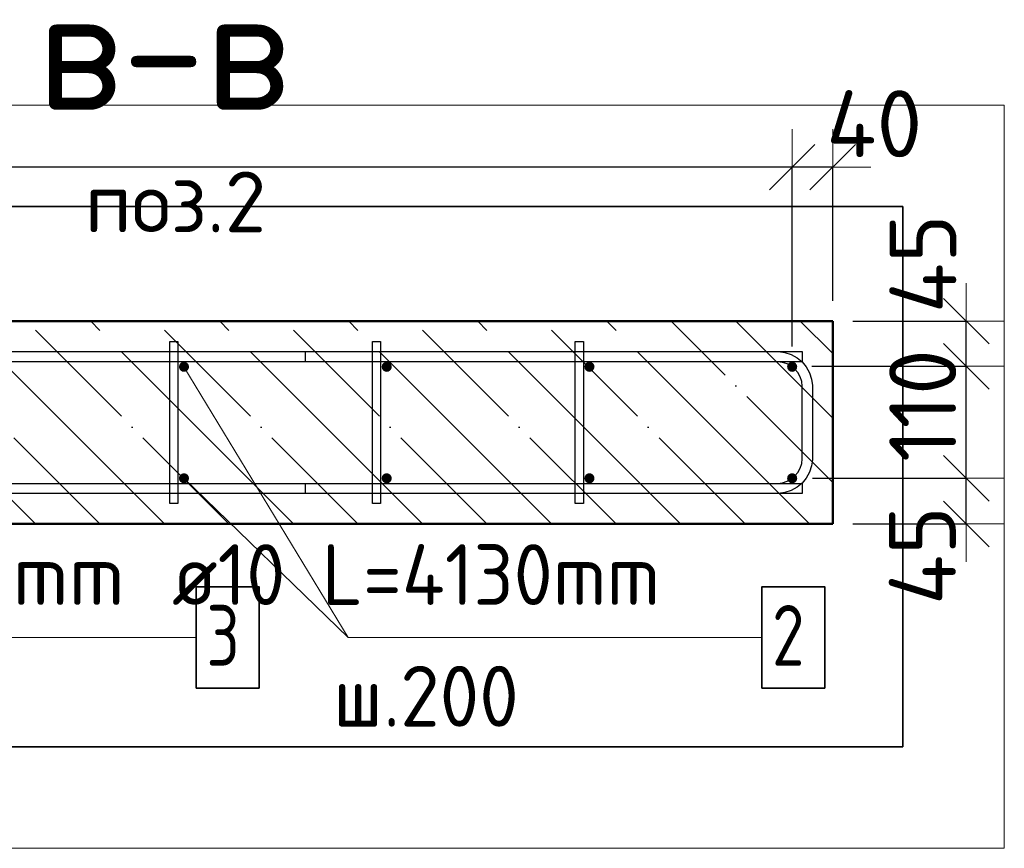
# Model space of a CAD drawing. Header units: millimetres. Extents: x 9402 to 69898, y -2829 to 22870.
# Tile 2 of 69: x 10561 to 11532, y 4982 to 5800. Entities that reach past the tile are written whole.
import ezdxf

# ---------------------------------------------------------------- set-up
doc = ezdxf.new("R2010")
doc.units = ezdxf.units.MM
doc.header["$PDMODE"] = 65
doc.linetypes.add('______11', pattern=[150, 120, -15, 0, -15])
doc.linetypes.add('______5', pattern=[330, 240, -30, 30, -30])
for name, color, linetype, lineweight in [('Standard', 7, 'Continuous', 25), ('Арм.стержн. Арматура края', 96, 'Continuous', 35), ('Арм.стержн. вертикальными 1', 22, 'Continuous', 35), ('Арм.стержн.горизонт. 1', 180, 'Continuous', 35), ('Размерная линия_ общее', 7, 'Continuous', 13)]:
    doc.layers.add(name, color=color, linetype=linetype, lineweight=lineweight)
doc.layers.add('Арм.стержн.Стяжки', color=7, linetype='Continuous', lineweight=35, true_color=0x501e0f)
doc.styles.add('ISOCPEUR', font='ISOCPEUR')
doc.dimstyles.new('DIMSTYLE_4', dxfattribs={"dimtxt": 66, "dimasz": 75, "dimexe": 0, "dimexo": 0, "dimgap": 33, "dimtad": 2, "dimdec": 0, "dimrnd": 5, "dimzin": 12, "dimdsep": 46, "dimtxsty": 'ISOCPEUR', "dimblk1": 'ALL_ML_STRICH', "dimblk2": 'ALL_ML_STRICH', "dimsah": 1, "dimcen": 0, "dimclrd": 7, "dimclre": 256, "dimclrt": 7, "dimadec": 0, "dimazin": 0, "dimtfac": 1, "dimtdec": 0, "dimtix": 1, "dimtmove": 2, "dimatfit": 3, "dimfxl": 0, "dimtvp": 1.2, "dimtzin": 0, "dimlwd": 0, "dimlwe": -3, "dimarcsym": 0})
doc.dimstyles.new('DIMSTYLE_5', dxfattribs={"dimtxt": 66, "dimasz": 75, "dimexe": 0, "dimexo": 0, "dimgap": 33, "dimtad": 2, "dimdec": 0, "dimrnd": 5, "dimzin": 12, "dimdsep": 46, "dimtxsty": 'ISOCPEUR', "dimblk1": 'ALL_ML_STRICH', "dimblk2": 'ALL_ML_STRICH', "dimsah": 1, "dimcen": 0, "dimclrd": 7, "dimclre": 256, "dimclrt": 7, "dimadec": 0, "dimazin": 0, "dimtfac": 1, "dimtdec": 0, "dimtix": 1, "dimtmove": 2, "dimatfit": 3, "dimfxl": 0, "dimtzin": 0, "dimlwd": 0, "dimlwe": -3, "dimarcsym": 0})

# ---------------------------------------------------------------- blocks, each defined once
blk = doc.blocks.new('ALL_ML_STRICH')
at = {"color": 0, "linetype": 'ByBlock', "lineweight": -2}
for p, q in [((0, -0.5), (0, 0.5)), ((-0.3, -0.3), (0.3, 0.3)), ((-1, 0), (0.5, 0))]:
    blk.add_line(p, q, dxfattribs=at)
blk = doc.blocks.new('*D68')
at = {"layer": 'DEFPOINTS', "color": 7, "linetype": 'Continuous', "lineweight": 13, "transparency": 33554687}
for p in [(11322.94, 5347.36), (11362.94, 5302.36), (11494.72, 5302.36)]:
    blk.add_point(p, dxfattribs=at)
at = {"layer": 'Размерная линия_ общее', "color": 253, "linetype": 'Continuous', "lineweight": -2, "true_color": 0xa0a0a0, "transparency": 33554687}
for p, q in [((11342.94, 5347.36), (11494.72, 5347.36)), ((11382.94, 5302.36), (11494.72, 5302.36))]:
    blk.add_line(p, q, dxfattribs=at)
at = {"layer": 'Размерная линия_ общее', "color": 7, "linetype": 'Continuous', "lineweight": -2, "transparency": 33554687}
blk.add_line((11494.72, 5302.36), (11494.72, 5347.36), dxfattribs=at)
at = {"layer": 'Размерная линия_ общее', "color": 7, "linetype": 'Continuous', "lineweight": 13, "transparency": 33554687, "xscale": 75, "yscale": 75, "zscale": 75}
for p, rotation in [((11494.72, 5347.36), 90), ((11494.72, 5302.36), 270)]:
    blk.add_blockref('ALL_ML_STRICH', p, dxfattribs=dict(at, rotation=rotation))
at = {"layer": 'Размерная линия_ общее', "color": 7, "linetype": 'Continuous', "lineweight": 13, "transparency": 33554687, "insert": (11451.41, 5271.08), "char_height": 66, "width": 132, "attachment_point": 5, "rotation": 90, "style": 'ISOCPEUR'}
blk.add_mtext('\\A1;{45}', dxfattribs=at)
blk = doc.blocks.new('*D69')
at = {"layer": 'DEFPOINTS', "color": 7, "linetype": 'Continuous', "lineweight": 13, "transparency": 33554687}
for p in [(11322.19, 5457.87), (11322.94, 5347.36), (11494.72, 5347.36)]:
    blk.add_point(p, dxfattribs=at)
at = {"layer": 'Размерная линия_ общее', "color": 253, "linetype": 'Continuous', "lineweight": -2, "true_color": 0xa0a0a0, "transparency": 33554687}
for p, q in [((11342.19, 5457.87), (11494.72, 5457.87)), ((11342.94, 5347.36), (11494.72, 5347.36))]:
    blk.add_line(p, q, dxfattribs=at)
at = {"layer": 'Размерная линия_ общее', "color": 7, "linetype": 'Continuous', "lineweight": -2, "transparency": 33554687}
blk.add_line((11494.72, 5347.36), (11494.72, 5457.87), dxfattribs=at)
at = {"layer": 'Размерная линия_ общее', "color": 7, "linetype": 'Continuous', "lineweight": 13, "transparency": 33554687, "xscale": 75, "yscale": 75, "zscale": 75}
for p, rotation in [((11494.72, 5457.87), 90), ((11494.72, 5347.36), 270)]:
    blk.add_blockref('ALL_ML_STRICH', p, dxfattribs=dict(at, rotation=rotation))
at = {"layer": 'Размерная линия_ общее', "color": 7, "linetype": 'Continuous', "lineweight": 13, "transparency": 33554687, "insert": (11451.72, 5419.12), "char_height": 66, "width": 198, "attachment_point": 5, "rotation": 90, "style": 'ISOCPEUR'}
blk.add_mtext('\\A1;{110}', dxfattribs=at)
blk = doc.blocks.new('*D70')
at = {"layer": 'DEFPOINTS', "color": 7, "linetype": 'Continuous', "lineweight": 13, "transparency": 33554687}
for p in [(11362.94, 5502.36), (11322.19, 5457.87), (11494.72, 5457.87)]:
    blk.add_point(p, dxfattribs=at)
at = {"layer": 'Размерная линия_ общее', "color": 253, "linetype": 'Continuous', "lineweight": -2, "true_color": 0xa0a0a0, "transparency": 33554687}
for p, q in [((11382.94, 5502.36), (11494.72, 5502.36)), ((11342.19, 5457.87), (11494.72, 5457.87))]:
    blk.add_line(p, q, dxfattribs=at)
at = {"layer": 'Размерная линия_ общее', "color": 7, "linetype": 'Continuous', "lineweight": -2, "transparency": 33554687}
blk.add_line((11494.72, 5457.87), (11494.72, 5502.36), dxfattribs=at)
at = {"layer": 'Размерная линия_ общее', "color": 7, "linetype": 'Continuous', "lineweight": 13, "transparency": 33554687, "xscale": 75, "yscale": 75, "zscale": 75}
for p, rotation in [((11494.72, 5502.36), 90), ((11494.72, 5457.87), 270)]:
    blk.add_blockref('ALL_ML_STRICH', p, dxfattribs=dict(at, rotation=rotation))
at = {"layer": 'Размерная линия_ общее', "color": 7, "linetype": 'Continuous', "lineweight": 13, "transparency": 33554687, "insert": (11451.96, 5558.98), "char_height": 66, "width": 132, "attachment_point": 5, "rotation": 90, "style": 'ISOCPEUR'}
blk.add_mtext('\\A1;{45}', dxfattribs=at)
blk = doc.blocks.new('*D246')
at = {"layer": 'DEFPOINTS', "color": 7, "linetype": 'Continuous', "lineweight": 13, "transparency": 33554687}
for p in [(11362.94, 5654.3), (11362.94, 5502.36), (11322.94, 5457.36)]:
    blk.add_point(p, dxfattribs=at)
at = {"layer": 'Размерная линия_ общее', "color": 253, "linetype": 'Continuous', "lineweight": -2, "true_color": 0xa0a0a0, "transparency": 33554687}
for p, q in [((11322.94, 5477.36), (11322.94, 5654.3)), ((11362.94, 5522.36), (11362.94, 5654.3))]:
    blk.add_line(p, q, dxfattribs=at)
at = {"layer": 'Размерная линия_ общее', "color": 7, "linetype": 'Continuous', "lineweight": -2, "transparency": 33554687}
blk.add_line((11362.94, 5654.3), (11322.94, 5654.3), dxfattribs=at)
at = {"layer": 'Размерная линия_ общее', "color": 7, "linetype": 'Continuous', "lineweight": 13, "transparency": 33554687, "xscale": 75, "yscale": 75, "zscale": 75}
for p, rotation in [((11322.94, 5654.3), 180), ((11362.94, 5654.3), 360)]:
    blk.add_blockref('ALL_ML_STRICH', p, dxfattribs=dict(at, rotation=rotation))
at = {"layer": 'Размерная линия_ общее', "color": 7, "linetype": 'Continuous', "lineweight": 13, "transparency": 33554687, "insert": (11403.96, 5697.19), "char_height": 66, "width": 132, "attachment_point": 5, "style": 'ISOCPEUR'}
blk.add_mtext('\\A1;{40}', dxfattribs=at)
blk = doc.blocks.new('*D247')
at = {"layer": 'DEFPOINTS', "color": 7, "linetype": 'Continuous', "lineweight": 13, "transparency": 33554687}
for p in [(11322.94, 5654.3), (10122.94, 5457.36), (11322.94, 5457.36)]:
    blk.add_point(p, dxfattribs=at)
at = {"layer": 'Размерная линия_ общее', "color": 253, "linetype": 'Continuous', "lineweight": -2, "true_color": 0xa0a0a0, "transparency": 33554687}
for p, q in [((10122.94, 5477.36), (10122.94, 5654.3)), ((11322.94, 5477.36), (11322.94, 5654.3))]:
    blk.add_line(p, q, dxfattribs=at)
at = {"layer": 'Размерная линия_ общее', "color": 7, "linetype": 'Continuous', "lineweight": -2, "transparency": 33554687}
blk.add_line((11322.94, 5654.3), (10122.94, 5654.3), dxfattribs=at)
at = {"layer": 'Размерная линия_ общее', "color": 7, "linetype": 'Continuous', "lineweight": 13, "transparency": 33554687, "xscale": 75, "yscale": 75, "zscale": 75}
for p, rotation in [((10122.94, 5654.3), 180), ((11322.94, 5654.3), 360)]:
    blk.add_blockref('ALL_ML_STRICH', p, dxfattribs=dict(at, rotation=rotation))
at = {"layer": 'Размерная линия_ общее', "color": 7, "linetype": 'Continuous', "lineweight": 13, "transparency": 33554687, "insert": (10521.94, 5598.3), "char_height": 66, "width": 3.3, "attachment_point": 1, "rotation": 180, "line_spacing_factor": 0.60241, "style": 'ISOCPEUR'}
blk.add_mtext('\\W0.91;6х200=1200', dxfattribs=at)

msp = doc.modelspace()

# ---------------------------------------------------------------- hatches: boundary and pattern name
at = {"layer": 'Арм.стержн. вертикальными 1', "linetype": 'Continuous', "lineweight": 50, "transparency": 33554687}
for points in [[(10722.94, 5462.36), (10721.02, 5461.98), (10719.4, 5460.89), (10718.32, 5459.27), (10717.94, 5457.36), (10718.32, 5455.45), (10719.4, 5453.82), (10721.02, 5452.74), (10722.94, 5452.36), (10724.85, 5452.74), (10726.47, 5453.82), (10727.55, 5455.45), (10727.94, 5457.36), (10727.55, 5459.27), (10726.47, 5460.89), (10724.85, 5461.98)], [(10922.94, 5462.36), (10921.02, 5461.98), (10919.4, 5460.89), (10918.32, 5459.27), (10917.94, 5457.36), (10918.32, 5455.45), (10919.4, 5453.82), (10921.02, 5452.74), (10922.94, 5452.36), (10924.85, 5452.74), (10926.47, 5453.82), (10927.55, 5455.45), (10927.94, 5457.36), (10927.55, 5459.27), (10926.47, 5460.89), (10924.85, 5461.98)], [(11122.94, 5462.36), (11121.02, 5461.98), (11119.4, 5460.89), (11118.32, 5459.27), (11117.94, 5457.36), (11118.32, 5455.45), (11119.4, 5453.82), (11121.02, 5452.74), (11122.94, 5452.36), (11124.85, 5452.74), (11126.47, 5453.82), (11127.55, 5455.45), (11127.94, 5457.36), (11127.55, 5459.27), (11126.47, 5460.89), (11124.85, 5461.98)], [(11322.94, 5462.36), (11321.02, 5461.98), (11319.4, 5460.89), (11318.32, 5459.27), (11317.94, 5457.36), (11318.32, 5455.45), (11319.4, 5453.82), (11321.02, 5452.74), (11322.94, 5452.36), (11324.85, 5452.74), (11326.47, 5453.82), (11327.55, 5455.45), (11327.94, 5457.36), (11327.55, 5459.27), (11326.47, 5460.89), (11324.85, 5461.98)], [(10722.94, 5352.36), (10721.02, 5351.98), (10719.4, 5350.89), (10718.32, 5349.27), (10717.94, 5347.36), (10718.32, 5345.45), (10719.4, 5343.82), (10721.02, 5342.74), (10722.94, 5342.36), (10724.85, 5342.74), (10726.47, 5343.82), (10727.55, 5345.45), (10727.94, 5347.36), (10727.55, 5349.27), (10726.47, 5350.89), (10724.85, 5351.98)], [(10922.94, 5352.36), (10921.02, 5351.98), (10919.4, 5350.89), (10918.32, 5349.27), (10917.94, 5347.36), (10918.32, 5345.45), (10919.4, 5343.82), (10921.02, 5342.74), (10922.94, 5342.36), (10924.85, 5342.74), (10926.47, 5343.82), (10927.55, 5345.45), (10927.94, 5347.36), (10927.55, 5349.27), (10926.47, 5350.89), (10924.85, 5351.98)], [(11122.94, 5352.36), (11121.02, 5351.98), (11119.4, 5350.89), (11118.32, 5349.27), (11117.94, 5347.36), (11118.32, 5345.45), (11119.4, 5343.82), (11121.02, 5342.74), (11122.94, 5342.36), (11124.85, 5342.74), (11126.47, 5343.82), (11127.55, 5345.45), (11127.94, 5347.36), (11127.55, 5349.27), (11126.47, 5350.89), (11124.85, 5351.98)], [(11322.94, 5352.36), (11321.02, 5351.98), (11319.4, 5350.89), (11318.32, 5349.27), (11317.94, 5347.36), (11318.32, 5345.45), (11319.4, 5343.82), (11321.02, 5342.74), (11322.94, 5342.36), (11324.85, 5342.74), (11326.47, 5343.82), (11327.55, 5345.45), (11327.94, 5347.36), (11327.55, 5349.27), (11326.47, 5350.89), (11324.85, 5351.98)]]:
    msp.add_hatch(color=4, dxfattribs=at).paths.add_polyline_path(points)

# ---------------------------------------------------------------- linework, layer by layer
at = {"color": 52, "linetype": 'Continuous', "lineweight": -3, "transparency": 33554687}
for p, q in [((11432.07, 5615.65), (9613.46, 5615.65)), ((9613.46, 5615.65), (11432.07, 5615.65)), ((11432.07, 5082.26), (11432.07, 5615.65)), ((11432.07, 5615.65), (11432.07, 5082.26)), ((9613.46, 5082.26), (11432.07, 5082.26)), ((11432.07, 5082.26), (9613.46, 5082.26))]:
    msp.add_line(p, q, dxfattribs=at)
at = {"layer": 'Standard', "color": 7, "linetype": 'Continuous', "lineweight": 50, "transparency": 33554687}
for p, q in [((11362.94, 5502.36), (9912.94, 5502.36)), ((11362.94, 5302.36), (11362.94, 5502.36)), ((9912.94, 5302.36), (11362.94, 5302.36))]:
    msp.add_line(p, q, dxfattribs=at)
at = {"layer": 'Standard', "color": 7, "linetype": '______5', "lineweight": -3, "transparency": 33554687}
for p, q in [((10576.38, 5302.36), (10376.38, 5502.36)), ((10703.66, 5302.36), (10503.66, 5502.36)), ((10830.94, 5302.36), (10630.94, 5502.36)), ((10958.22, 5302.36), (10758.22, 5502.36)), ((11085.5, 5302.36), (10885.5, 5502.36)), ((11212.78, 5302.36), (11012.78, 5502.36)), ((11340.06, 5302.36), (11140.06, 5502.36)), ((11362.94, 5406.76), (11267.33, 5502.36))]:
    msp.add_line(p, q, dxfattribs=at)
at = {"layer": 'Standard', "color": 7, "linetype": '______11', "lineweight": -3, "transparency": 33554687}
for p, q in [((10640.02, 5302.36), (10440.02, 5502.36)), ((10767.3, 5302.36), (10567.3, 5502.36)), ((10894.58, 5302.36), (10694.58, 5502.36)), ((11021.86, 5302.36), (10821.86, 5502.36)), ((11149.14, 5302.36), (10949.14, 5502.36)), ((11276.42, 5302.36), (11076.42, 5502.36)), ((11362.94, 5343.12), (11203.7, 5502.36)), ((11362.94, 5470.4), (11330.97, 5502.36))]:
    msp.add_line(p, q, dxfattribs=at)
at = {"layer": 'Standard', "color": 7, "linetype": 'Continuous', "lineweight": 13, "transparency": 33554687}
msp.add_line((10722.94, 5457.36), (10885.06, 5190.31), dxfattribs=at)
msp.add_lwpolyline([(11532.07, 4982.26), (11532.07, 5715.65), (9513.46, 5715.65), (9513.46, 4982.26), (11532.07, 4982.26)], dxfattribs=at)
at = {"layer": 'Арм.стержн. Арматура края', "color": 4, "linetype": 'Continuous', "lineweight": 25, "transparency": 33554687}
msp.add_lwpolyline([(10842.94, 5342.36), (11308.9, 5342.36), (11313.42, 5342.99), (11317.99, 5344.5), (11322.19, 5346.85), (11325.6, 5349.7), (11328.45, 5353.11), (11330.8, 5357.3), (11332.31, 5361.88), (11332.94, 5366.4), (11332.94, 5438.32), (11332.31, 5442.84), (11330.8, 5447.42), (11328.45, 5451.61), (11325.6, 5455.02), (11322.19, 5457.87), (11317.99, 5460.22), (11313.42, 5461.73), (11308.9, 5462.36), (10842.94, 5462.36), (10842.94, 5472.36), (11309.59, 5472.36), (11315.69, 5471.51), (11322.04, 5469.42), (11327.89, 5466.14), (11332.7, 5462.12), (11336.72, 5457.31), (11339.99, 5451.46), (11342.09, 5445.11), (11342.94, 5439.01), (11342.94, 5365.71), (11342.09, 5359.61), (11339.99, 5353.26), (11336.72, 5347.41), (11332.7, 5342.6), (11327.89, 5338.58), (11322.04, 5335.3), (11315.69, 5333.21), (11309.59, 5332.36), (10842.94, 5332.36), (10842.94, 5342.36)], dxfattribs=at)
msp.add_lwpolyline([(10842.94, 5342.36), (11308.9, 5342.36), (11313.42, 5342.99), (11317.99, 5344.5), (11322.19, 5346.85), (11325.6, 5349.7), (11328.45, 5353.11), (11330.8, 5357.3), (11332.31, 5361.88), (11332.94, 5366.4), (11332.94, 5438.32), (11332.31, 5442.84), (11330.8, 5447.42), (11328.45, 5451.61), (11325.6, 5455.02), (11322.19, 5457.87), (11317.99, 5460.22), (11313.42, 5461.73), (11308.9, 5462.36), (10842.94, 5462.36), (10842.94, 5472.36), (11309.59, 5472.36), (11315.69, 5471.51), (11322.04, 5469.42), (11327.89, 5466.14), (11332.7, 5462.12), (11336.72, 5457.31), (11339.99, 5451.46), (11342.09, 5445.11), (11342.94, 5439.01), (11342.94, 5365.71), (11342.09, 5359.61), (11339.99, 5353.26), (11336.72, 5347.41), (11332.7, 5342.6), (11327.89, 5338.58), (11322.04, 5335.3), (11315.69, 5333.21), (11309.59, 5332.36), (10842.94, 5332.36), (10842.94, 5342.36)], dxfattribs=at)
at = {"layer": 'Арм.стержн. вертикальными 1', "color": 7, "linetype": 'Continuous', "lineweight": 13, "transparency": 33554687}
for q in [(10722.94, 5347.36), (11293.06, 5190.31)]:
    msp.add_line((10885.06, 5190.31), q, dxfattribs=at)
at = {"layer": 'Арм.стержн. вертикальными 1', "color": 7, "linetype": 'Continuous', "lineweight": 35, "transparency": 33554687}
msp.add_lwpolyline([(11293.06, 5140.31), (11355.06, 5140.31), (11355.06, 5240.31), (11293.06, 5240.31), (11293.06, 5140.31)], dxfattribs=at)
at = {"layer": 'Арм.стержн.горизонт. 1', "color": 52, "linetype": 'Continuous', "lineweight": 50, "transparency": 33554687}
for p, q in [((11362.94, 5502.36), (11362.94, 5502.36)), ((11362.94, 5302.36), (11362.94, 5302.36))]:
    msp.add_line(p, q, dxfattribs=at)
at = {"layer": 'Арм.стержн.горизонт. 1', "color": 4, "linetype": 'Continuous', "lineweight": 25, "transparency": 33554687}
for points in [[(9942.94, 5472.36), (11332.94, 5472.36), (11332.94, 5462.36), (9942.94, 5462.36), (9942.94, 5472.36)], [(9942.94, 5472.36), (11332.94, 5472.36), (11332.94, 5462.36), (9942.94, 5462.36), (9942.94, 5472.36)], [(9942.94, 5342.36), (11332.94, 5342.36), (11332.94, 5332.36), (9942.94, 5332.36), (9942.94, 5342.36)], [(9942.94, 5342.36), (11332.94, 5342.36), (11332.94, 5332.36), (9942.94, 5332.36), (9942.94, 5342.36)]]:
    msp.add_lwpolyline(points, dxfattribs=at)
at = {"layer": 'Арм.стержн.Стяжки', "color": 7, "linetype": 'Continuous', "lineweight": 13, "transparency": 33554687}
msp.add_line((10371.06, 5190.31), (10735.06, 5190.31), dxfattribs=at)
at = {"layer": 'Арм.стержн.Стяжки', "color": 40, "linetype": 'Continuous', "lineweight": 25, "transparency": 33554687}
for points in [[(10708.94, 5322.36), (10708.94, 5482.36), (10716.94, 5482.36), (10716.94, 5322.36), (10708.94, 5322.36)], [(10908.94, 5322.36), (10908.94, 5482.36), (10916.94, 5482.36), (10916.94, 5322.36), (10908.94, 5322.36)], [(11108.94, 5322.36), (11108.94, 5482.36), (11116.94, 5482.36), (11116.94, 5322.36), (11108.94, 5322.36)]]:
    msp.add_lwpolyline(points, dxfattribs=at)
at = {"layer": 'Арм.стержн.Стяжки', "color": 7, "linetype": 'Continuous', "lineweight": 35, "transparency": 33554687}
msp.add_lwpolyline([(10735.06, 5140.31), (10797.06, 5140.31), (10797.06, 5240.31), (10735.06, 5240.31), (10735.06, 5140.31)], dxfattribs=at)

# ---------------------------------------------------------------- texts
at = {"layer": 'Standard', "color": 7, "linetype": 'Continuous', "lineweight": 13, "transparency": 33554687, "style": 'ISOCPEUR'}
for s, insert, char_height, width, attachment_point in [('\\A1;{\\fISOCPEUR|i0|b0;\\H120.000000;\\W1.000000;\\C7;в-в}\\P', (10578.05, 5770.95), 120, 306.7826, 4), ('\\A1;{\\fISOCPEUR|i0|b0;\\H60.000000;\\W1.000000;\\C7;поз.2}\\P', (10714.56, 5620.03), 60, 211.1538, 5)]:
    msp.add_mtext(s, dxfattribs=dict(at, insert=insert, char_height=char_height, width=width, attachment_point=attachment_point))
at = {"layer": 'Арм.стержн. вертикальными 1', "color": 7, "linetype": 'Continuous', "lineweight": 25, "transparency": 33554687, "char_height": 60, "attachment_point": 7, "style": 'ISOCPEUR'}
for s, insert, width in [('\\W0.94;ø10 L=4130mm ', (10711.06, 5222.31), 579.9527), ('\\W0.78;2', (11303.06, 5162.31), 65.2814), ('\\W0.95;ш.200 ', (10870.06, 5102.31), 262.3992)]:
    msp.add_mtext(s, dxfattribs=dict(at, insert=insert, width=width))
at = {"layer": 'Арм.стержн.Стяжки', "color": 7, "linetype": 'Continuous', "lineweight": 25, "transparency": 33554687, "char_height": 60, "attachment_point": 7, "style": 'ISOCPEUR'}
for s, insert, width in [('\\W0.98;ø8 L=290mm ', (10219.06, 5222.31), 515.0529), ('\\W0.78;3', (10745.06, 5162.31), 65.2814)]:
    msp.add_mtext(s, dxfattribs=dict(at, insert=insert, width=width))

# ---------------------------------------------------------------- dimensions: what is measured, and where the dimension line sits
at = {"layer": 'Размерная линия_ общее', "color": 7, "linetype": 'Continuous', "lineweight": 13, "transparency": 33554687}
for base, p1, p2, angle, picture, middle in [((11322.94, 5654.3), (11362.94, 5522.36), (11322.94, 5477.36), 180, '*D246', (11403.96, 5697.19)), ((11494.72, 5502.36), (11342.19, 5457.87), (11382.94, 5502.36), 90, '*D70', (11451.96, 5558.98)), ((11494.72, 5457.87), (11342.94, 5347.36), (11342.19, 5457.87), 90, '*D69', (11451.72, 5419.12)), ((11494.72, 5347.36), (11382.94, 5302.36), (11342.94, 5347.36), 90, '*D68', (11451.41, 5271.08))]:
    dim = msp.add_linear_dim(base=base, p1=p1, p2=p2, angle=angle, dimstyle='DIMSTYLE_4', override={"dimpost": '<>', "dimclrd": 7, "dimclre": 253, "dimclrt": 7, "dimlwd": 0, "dimlwe": 65533}, dxfattribs=at)
    dim.commit()
    dim.dimension.update_dxf_attribs({"geometry": picture, "text_midpoint": middle, "dimtype": 160})
dim = msp.add_linear_dim(base=(10122.94, 5654.3), p1=(11322.94, 5477.36), p2=(10122.94, 5477.36), angle=180, text='\\W0.91;6х200=1200', dimstyle='DIMSTYLE_5', override={"dimpost": '<>', "dimclrd": 7, "dimclre": 253, "dimclrt": 7, "dimlwd": 0, "dimlwe": 65533}, dxfattribs=at)
dim.commit()
dim.dimension.update_dxf_attribs({"geometry": '*D247', "text_midpoint": (10722.94, 5687.3), "dimtype": 160})

doc.saveas('drawing.dxf')
